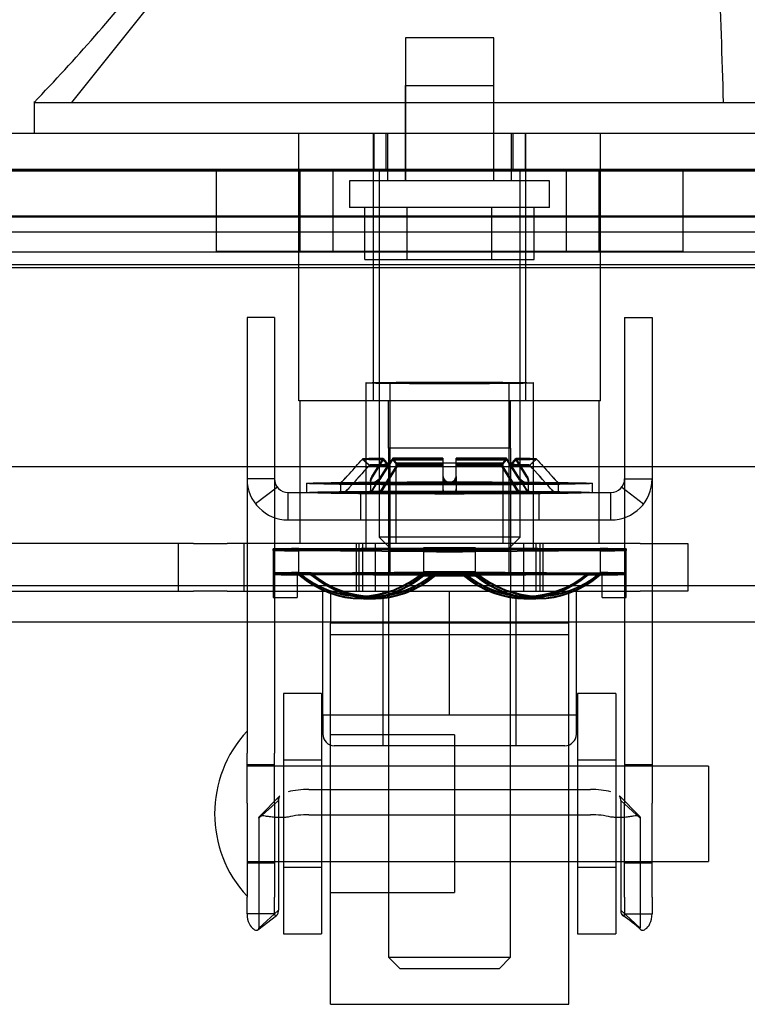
# Model space of a CAD drawing. Header units: inches. Extents: x 1 to 359, y -2 to 239.
# Tile 18 of 53: x 128.98 to 130.89, y 30.18 to 32.76. Entities that reach past the tile are written whole.
import ezdxf
from ezdxf.enums import TextEntityAlignment as Align
from ezdxf.lldxf.tags import DXFTag

# ---------------------------------------------------------------- set-up
doc = ezdxf.new("R2010")
doc.units = ezdxf.units.IN
doc.header["$MEASUREMENT"] = 0
for name, color, linetype in [('COM70220', 7, 'Continuous'), ('COM70838', 7, 'Continuous'), ('COM70839-6', 7, 'Continuous'), ('COM71196-9', 7, 'Continuous'), ('COM71298-4', 7, 'Continuous'), ('COM71299-4', 7, 'Continuous'), ('Default', 7, 'Continuous'), ('HAN13068', 7, 'Continuous'), ('HAN13068_NUT', 7, 'Continuous'), ('HAN13068_SCREW', 7, 'Continuous'), ('HAN_NUT', 7, 'Continuous'), ('NTS18147', 7, 'Continuous'), ('ROL87452', 7, 'Continuous'), ('RVT17786', 7, 'Continuous'), ('RVT19000', 7, 'Continuous'), ('SPC87322', 7, 'Continuous'), ('STD26122', 7, 'Continuous'), ('WAF25376', 7, 'Continuous'), ('WAM30038', 7, 'Continuous')]:
    doc.layers.add(name, color=color, linetype=linetype)
doc.styles.add('SEACAD_Times_New_Roman', font='times.ttf')
tags = doc.linetypes.add('HIDDEN2', pattern=[0.1875, 0.125, -0.0625]).pattern_tags.tags
tags[6:7] = [DXFTag(74, 4), DXFTag(75, 0), DXFTag(340, '0'), DXFTag(46, 0.0), DXFTag(50, 0.0), DXFTag(44, 0.0), DXFTag(45, 0.0)]
tags[4:5] = [DXFTag(74, 4), DXFTag(75, 0), DXFTag(340, '0'), DXFTag(46, 0.0), DXFTag(50, 0.0), DXFTag(44, 0.0), DXFTag(45, 0.0)]
doc.dimstyles.new('HAMMOND_(STH_-_540x360)', dxfattribs={"dimtxt": 2, "dimasz": 2.5, "dimexe": 1, "dimexo": 1, "dimgap": 0.5, "dimtad": 0, "dimtih": 1, "dimtoh": 1, "dimzin": 0, "dimdsep": 46, "dimtxsty": 'SEACAD_Times_New_Roman', "dimblk1": '_SE_FILLED', "dimblk2": '_SE_FILLED', "dimsah": 1, "dimcen": 1, "dimadec": 0, "dimazin": 0, "dimtfac": 0.8, "dimtofl": 0, "dimtmove": 0, "dimatfit": 3, "dimfxl": 1, "dimtolj": 1, "dimtzin": 0, "dimarcsym": 0})

# ---------------------------------------------------------------- blocks, each defined once
blk = doc.blocks.new('SE2')
at = {"layer": 'COM70220', "color": 7, "linetype": 'HIDDEN2'}
for p, q in [((128.2182, 32.3681), (148.6862, 32.3681)), ((128.2182, 32.3671), (148.6862, 32.3671)), ((128.2182, 32.3651), (148.6862, 32.3651)), ((128.2182, 32.1191), (148.6862, 32.1191))]:
    blk.add_line(p, q, dxfattribs=at)
at = {"layer": 'COM70838', "color": 7, "linetype": 'HIDDEN2'}
for p, q in [((129.4376, 31.3871), (128.7242, 31.3871)), ((129.3977, 31.3871), (129.3977, 31.2621)), ((129.4376, 31.3871), (129.526, 31.3871)), ((130.6092, 31.3871), (129.526, 31.3871)), ((129.5707, 31.2621), (129.5707, 31.3871)), ((129.8642, 31.3871), (129.8642, 31.2621)), ((129.9142, 31.3871), (129.9142, 31.2621)), ((130.3042, 31.2621), (130.3042, 31.3871)), ((130.3542, 31.3871), (130.3542, 31.2621)), ((130.6092, 31.3871), (130.7342, 31.3871)), ((130.7342, 31.3871), (130.7342, 31.2621)), ((128.7792, 31.2621), (129.4376, 31.2621)), ((129.526, 31.2621), (129.4376, 31.2621)), ((129.526, 31.2621), (130.0916, 31.2621)), ((130.1269, 31.2621), (130.6092, 31.2621)), ((130.7342, 31.2621), (130.6092, 31.2621))]:
    blk.add_line(p, q, dxfattribs=at)
at = {"layer": 'COM70839-6', "color": 7, "linetype": 'HIDDEN2'}
for p, q in [((129.65, 31.9802), (129.578, 31.9802)), ((129.578, 31.9802), (129.578, 31.9351)), ((129.65, 31.9802), (129.65, 31.9351)), ((130.5684, 31.9802), (130.6404, 31.9802)), ((130.5684, 31.9802), (130.5684, 31.9351)), ((130.6404, 31.9802), (130.6404, 31.9351)), ((129.578, 31.9351), (129.578, 30.8378)), ((129.65, 31.9351), (129.65, 30.8378)), ((130.5684, 31.9351), (130.5684, 30.8378)), ((130.6404, 31.9351), (130.6404, 30.8378)), ((129.65, 31.5571), (129.578, 31.5571)), ((130.5684, 31.5571), (130.6404, 31.5571)), ((129.6575, 31.5352), (129.6004, 31.4914)), ((129.686, 31.5211), (130.5324, 31.5211)), ((129.686, 31.4491), (129.686, 31.5211)), ((129.8752, 31.5211), (129.8752, 31.4491)), ((129.9687, 31.5211), (129.9687, 31.4491)), ((130.2497, 31.4491), (130.2497, 31.5211)), ((130.3432, 31.5211), (130.3432, 31.4491)), ((130.5324, 31.4491), (130.5324, 31.5211)), ((130.561, 31.5352), (130.6181, 31.4914)), ((129.686, 31.4491), (130.5324, 31.4491)), ((129.578, 30.7067), (129.578, 30.8378)), ((129.65, 30.7067), (129.65, 30.8378)), ((130.5684, 30.8378), (130.5684, 30.7067)), ((130.6404, 30.8378), (130.6404, 30.7067)), ((129.65, 30.8072), (129.578, 30.8072)), ((130.6404, 30.8072), (130.5684, 30.8072)), ((129.7399, 30.7423), (130.4785, 30.7423)), ((129.6603, 30.7131), (129.6089, 30.6667)), ((129.664, 30.7254), (129.6113, 30.672)), ((129.664, 30.7253), (129.6114, 30.6719)), ((129.6603, 30.7131), (129.6603, 30.4252)), ((130.6072, 30.672), (130.5545, 30.7254)), ((130.6071, 30.6719), (130.5545, 30.7253)), ((130.5581, 30.7131), (130.6095, 30.6667)), ((130.5581, 30.7131), (130.5581, 30.4252)), ((129.578, 30.7067), (129.578, 30.46)), ((129.65, 30.7067), (129.65, 30.46)), ((130.5684, 30.46), (130.5684, 30.7067)), ((130.6404, 30.46), (130.6404, 30.7067)), ((129.6089, 30.6667), (129.6089, 30.3788)), ((129.7399, 30.676), (130.4785, 30.676)), ((130.6095, 30.6667), (130.6095, 30.3788)), ((129.578, 30.5502), (129.65, 30.5502)), ((130.5684, 30.5502), (130.6404, 30.5502)), ((129.578, 30.4158), (129.578, 30.46)), ((129.65, 30.4158), (129.65, 30.46)), ((130.5684, 30.46), (130.5684, 30.4158)), ((130.6404, 30.46), (130.6404, 30.4158)), ((129.65, 30.4158), (129.578, 30.4158)), ((129.6065, 30.3736), (129.6553, 30.4117)), ((129.6603, 30.4252), (129.6089, 30.3788)), ((130.5581, 30.4252), (130.6095, 30.3788)), ((130.5684, 30.4158), (130.6404, 30.4158))]:
    blk.add_line(p, q, dxfattribs=at)
for centre, radius, start, end in [((129.686, 31.5571), 0.108, 180, 270), ((129.686, 31.5571), 0.036, 180, 270), ((130.5324, 31.5571), 0.108, 270, 360), ((130.5324, 31.5571), 0.036, 270, 360), ((130.3637, 30.1062), 0.3649, 47.1166, 56.8601)]:
    blk.add_arc(centre, radius, start, end, dxfattribs=at)
for centre, major_axis, start_param, end_param in [((129.7399, 30.7032), (-0.1, 0), 4.712389, 5.281717), ((130.4785, 30.7032), (0.1, 0), 1.001468, 1.570796), ((129.7399, 30.6369), (0.1, 0), 1.570796, 2.140125), ((130.4785, 30.6369), (0.1, 0), 1.001468, 1.570796)]:
    blk.add_ellipse(centre, major_axis=major_axis, ratio=0.390731, start_param=start_param, end_param=end_param, dxfattribs=at)
for points, knots in [([(129.6603, 30.7131), (129.6603, 30.7137), (129.6604, 30.7141), (129.6604, 30.7149), (129.6604, 30.7151), (129.6605, 30.7163), (129.6606, 30.717), (129.6609, 30.7191), (129.6612, 30.7204), (129.6624, 30.7232), (129.6633, 30.7246), (129.6644, 30.7259)], [0, 0, 0, 0, 0.03125, 0.03125, 0.0625, 0.0625, 0.125, 0.125, 0.25, 0.25, 0.4220675, 0.4220675, 0.4220675, 0.4220675]), ([(130.5581, 30.7131), (130.5581, 30.7137), (130.5581, 30.7141), (130.5581, 30.7149), (130.5581, 30.7151), (130.558, 30.7163), (130.5579, 30.717), (130.5576, 30.7191), (130.5572, 30.7204), (130.5561, 30.7232), (130.5552, 30.7246), (130.554, 30.7259)], [0, 0, 0, 0, 0.03125, 0.03125, 0.0625, 0.0625, 0.125, 0.125, 0.25, 0.25, 0.4220675, 0.4220675, 0.4220675, 0.4220675]), ([(129.686, 30.6698), (129.6844, 30.6696), (129.6812, 30.6692), (129.6749, 30.6687), (129.6673, 30.6684), (129.6588, 30.6685), (129.6485, 30.6691), (129.6373, 30.6704), (129.6265, 30.6722), (129.6184, 30.6733), (129.6134, 30.6731), (129.6106, 30.6717), (129.6092, 30.6698), (129.609, 30.6678), (129.6089, 30.6667)], [0, 0, 0, 0, 0.040175, 0.080102, 0.158226, 0.23381, 0.30692, 0.445198, 0.573002, 0.690655, 0.799398, 0.868041, 0.934412, 1, 1, 1, 1]), ([(129.6089, 30.6667), (129.609, 30.6675), (129.6091, 30.669), (129.6098, 30.6708), (129.6107, 30.6716), (129.6113, 30.672), (129.6113, 30.672)], [0, 0, 0, 0, 0.0491023, 0.0985231, 0.1490182, 0.1523383, 0.1523383, 0.1523383, 0.1523383]), ([(130.6095, 30.6667), (130.6095, 30.6675), (130.6093, 30.669), (130.6086, 30.6708), (130.6073, 30.672), (130.6034, 30.6736), (130.595, 30.6727), (130.5832, 30.6708), (130.5747, 30.6697), (130.5667, 30.6689), (130.5569, 30.6684), (130.5451, 30.6685), (130.5367, 30.6694), (130.5324, 30.6698)], [0, 0, 0, 0, 0.049102, 0.098523, 0.149018, 0.200844, 0.426475, 0.554365, 0.622319, 0.692911, 0.79099, 0.893216, 1, 1, 1, 1]), ([(130.607, 30.6721), (130.6073, 30.6719), (130.6082, 30.6713), (130.6093, 30.6698), (130.6095, 30.6678), (130.6095, 30.6667)], [0.8439157, 0.8439157, 0.8439157, 0.8439157, 0.868041, 0.9344119, 1, 1, 1, 1]), ([(129.578, 30.4158), (129.578, 30.4058), (129.5803, 30.3971), (129.5869, 30.3837), (129.5911, 30.3791), (129.599, 30.3734), (129.6026, 30.3725), (129.6063, 30.3733), (129.6073, 30.374), (129.6081, 30.3751), (129.6082, 30.3754), (129.6085, 30.376), (129.6086, 30.3764), (129.6087, 30.3771), (129.6088, 30.3778), (129.6089, 30.3788)], [0, 0, 0, 0, 0.25, 0.25, 0.5, 0.5, 0.75, 0.75, 0.875, 0.875, 0.90625, 0.90625, 0.9375, 0.9375, 1, 1, 1, 1]), ([(129.65, 30.4158), (129.65, 30.4155), (129.6501, 30.415), (129.6502, 30.414), (129.6505, 30.413), (129.6511, 30.412), (129.6527, 30.4107), (129.656, 30.4114), (129.6585, 30.4151), (129.6596, 30.4187), (129.66, 30.4206), (129.6603, 30.4228), (129.6603, 30.4244), (129.6603, 30.4252)], [0, 0, 0, 0, 0.026381, 0.052905, 0.106971, 0.162948, 0.220486, 0.464488, 0.727123, 0.794792, 0.862936, 0.931376, 1, 1, 1, 1]), ([(130.5581, 30.4252), (130.5582, 30.4244), (130.5582, 30.4228), (130.5584, 30.4206), (130.5588, 30.4187), (130.5599, 30.4151), (130.5625, 30.4114), (130.5658, 30.4107), (130.5673, 30.412), (130.5679, 30.413), (130.5683, 30.414), (130.5684, 30.415), (130.5684, 30.4155), (130.5684, 30.4158)], [0, 0, 0, 0, 0.068623, 0.137063, 0.205208, 0.272877, 0.535512, 0.779514, 0.837052, 0.893029, 0.947093, 0.973617, 1, 1, 1, 1]), ([(130.5684, 30.4158), (130.5684, 30.4155), (130.5684, 30.415), (130.5683, 30.414), (130.5679, 30.413), (130.5673, 30.412), (130.5658, 30.4108), (130.5641, 30.4111), (130.5629, 30.4119)], [0, 0, 0, 0, 0.0263814, 0.0529045, 0.1069707, 0.1629481, 0.2204857, 0.452445, 0.452445, 0.452445, 0.452445]), ([(130.612, 30.3736), (130.6124, 30.3733), (130.6129, 30.3731), (130.6159, 30.3725), (130.6195, 30.3734), (130.6273, 30.3791), (130.6316, 30.3838), (130.6381, 30.3971), (130.6404, 30.4059), (130.6404, 30.4158)], [0.198408, 0.198408, 0.198408, 0.198408, 0.25, 0.25, 0.5, 0.5, 0.75, 0.75, 1, 1, 1, 1])]:
    blk.add_open_spline(points, degree=3, knots=knots, dxfattribs=at)
blk.add_open_spline([(129.6636, 30.7249), (129.6613, 30.722), (129.6603, 30.7181), (129.6603, 30.7131)], degree=3, dxfattribs=at)
at = {"layer": 'COM71196-9', "color": 7, "linetype": 'Continuous'}
for p, q in [((127.6422, 32.4641), (149.2622, 32.4641)), ((127.5473, 31.5891), (149.3572, 31.5891))]:
    blk.add_line(p, q, dxfattribs=at)
at = {"layer": 'COM71196-9', "color": 7, "linetype": 'HIDDEN2'}
for p, q in [((129.9108, 32.4641), (129.9108, 32.3691)), ((129.9422, 32.4641), (129.9422, 32.3691)), ((130.2762, 32.3691), (130.2762, 32.4641)), ((130.3077, 32.4641), (130.3077, 32.3691)), ((127.6422, 32.3691), (149.2622, 32.3691))]:
    blk.add_line(p, q, dxfattribs=at)
at = {"layer": 'COM71298-4', "color": 7, "linetype": 'HIDDEN2'}
for p, q in [((148.8892, 32.2465), (127.8512, 32.2465)), ((148.6392, 32.2039), (128.1012, 32.2039)), ((148.8889, 32.1515), (127.8516, 32.1515)), ((148.6392, 32.1104), (128.1012, 32.1104))]:
    blk.add_line(p, q, dxfattribs=at)
at = {"layer": 'COM71299-4', "color": 7, "linetype": 'HIDDEN2'}
for p, q in [((127.8512, 32.2441), (148.8892, 32.2441)), ((102.2992, 31.1821), (150.1692, 31.1821))]:
    blk.add_line(p, q, dxfattribs=at)
at = {"layer": 'COM71299-4', "color": 7, "linetype": 'Continuous'}
blk.add_line((102.2992, 31.2771), (150.1692, 31.2771), dxfattribs=at)
at = {"layer": 'HAN13068', "color": 7, "linetype": 'HIDDEN2'}
for p, q in [((129.1184, 32.5441), (129.4019, 32.8991)), ((129.9927, 32.5891), (130.2257, 32.5891)), ((129.9927, 32.5891), (129.9927, 32.3391)), ((130.2257, 32.3391), (130.2257, 32.5891)), ((129.7137, 31.7621), (129.7137, 32.4641)), ((129.9097, 31.7621), (129.9097, 32.4641)), ((129.9467, 32.4641), (129.9467, 32.3391)), ((130.2717, 32.3391), (130.2717, 32.4641)), ((130.3088, 31.7621), (130.3088, 32.4641)), ((130.5047, 31.7621), (130.5047, 32.4641)), ((129.9097, 31.7621), (129.7137, 31.7621)), ((130.3088, 31.7621), (129.9097, 31.7621)), ((129.9492, 31.6371), (129.9492, 31.7621)), ((130.2692, 31.6371), (130.2692, 31.7621)), ((130.5047, 31.7621), (130.3088, 31.7621)), ((130.1092, 31.6371), (129.9492, 31.6371)), ((130.2692, 31.6371), (130.1092, 31.6371)), ((129.9492, 31.2621), (129.9492, 30.3021)), ((130.2692, 30.3021), (130.2692, 31.2621)), ((129.9492, 30.3021), (130.2692, 30.3021)), ((129.9492, 30.3021), (129.9792, 30.2721)), ((130.2392, 30.2721), (130.2692, 30.3021)), ((130.2392, 30.2721), (129.9792, 30.2721))]:
    blk.add_line(p, q, dxfattribs=at)
at = {"layer": 'HAN13068', "color": 7, "linetype": 'Continuous'}
for p, q in [((129.0194, 32.5471), (129.0194, 32.4641)), ((129.0194, 32.5441), (129.3708, 32.5441)), ((129.3708, 32.5441), (129.6036, 32.5441)), ((129.6037, 32.5441), (130.05, 32.5441)), ((130.05, 32.5441), (130.1685, 32.5441)), ((130.1685, 32.5441), (130.2196, 32.5441)), ((130.2196, 32.5441), (130.3678, 32.5441)), ((130.3678, 32.5441), (130.8476, 32.5441)), ((130.8476, 32.5441), (131.199, 32.5441))]:
    blk.add_line(p, q, dxfattribs=at)
blk.add_arc((125.2274, 36.1763), 5.2509, 316.2334, 321.3827, dxfattribs=at)
at = {"layer": 'HAN13068', "color": 7, "linetype": 'HIDDEN2'}
blk.add_open_spline([(130.8278, 32.5441), (130.824, 32.6625), (130.8203, 32.7808), (130.8165, 32.8991)], degree=3, dxfattribs=at)
at = {"layer": 'HAN13068_NUT', "color": 7, "linetype": 'HIDDEN2'}
for p, q in [((129.7767, 30.9371), (129.7767, 31.2621)), ((129.9342, 31.2621), (129.9342, 30.8571)), ((130.1092, 30.9371), (130.1092, 31.2621)), ((130.2842, 30.8571), (130.2842, 31.2621)), ((130.4417, 30.9371), (130.4417, 31.2621)), ((129.943, 30.9371), (129.7767, 30.9371)), ((129.7767, 30.9371), (129.7767, 30.8871)), ((130.1092, 30.9371), (129.943, 30.9371)), ((130.2755, 30.9371), (130.1092, 30.9371)), ((130.4417, 30.9371), (130.2755, 30.9371)), ((130.4417, 30.8871), (130.4417, 30.9371)), ((130.4117, 30.8571), (129.8067, 30.8571))]:
    blk.add_line(p, q, dxfattribs=at)
for centre, start, end in [((129.8067, 30.8871), 180, 270), ((130.4117, 30.8871), 270, 0)]:
    blk.add_arc(centre, 0.03, start, end, dxfattribs=at)
at = {"layer": 'HAN13068_SCREW', "color": 7, "linetype": 'HIDDEN2'}
for p, q in [((130.2252, 32.7141), (129.9932, 32.7141)), ((129.9932, 32.7141), (129.9932, 32.3391)), ((130.2252, 32.3391), (130.2252, 32.7141)), ((130.3717, 32.3391), (129.8467, 32.3391)), ((129.8467, 32.3391), (129.8467, 32.2691)), ((130.3717, 32.2691), (130.3717, 32.3391)), ((130.3717, 32.2691), (129.8467, 32.2691)), ((129.887, 32.1321), (129.887, 32.2691)), ((129.9981, 32.1321), (129.9981, 32.2691)), ((130.2204, 32.1321), (130.2204, 32.2691)), ((130.3315, 32.1321), (130.3315, 32.2691)), ((129.887, 32.1321), (129.9981, 32.1321)), ((129.9981, 32.1321), (130.2204, 32.1321)), ((130.2204, 32.1321), (130.3315, 32.1321))]:
    blk.add_line(p, q, dxfattribs=at)
at = {"layer": 'HAN_NUT', "color": 7, "linetype": 'HIDDEN2'}
for p, q in [((129.4972, 32.3691), (129.4972, 32.1541)), ((129.7167, 32.3691), (129.7167, 32.1541)), ((129.8032, 32.3691), (129.8032, 32.1541)), ((130.4152, 32.3691), (130.4152, 32.1541)), ((130.5017, 32.1541), (130.5017, 32.3691)), ((130.7212, 32.3691), (130.7212, 32.1541)), ((129.4972, 32.1541), (129.8032, 32.1541)), ((129.8032, 32.1541), (130.4152, 32.1541)), ((130.4152, 32.1541), (130.7212, 32.1541))]:
    blk.add_line(p, q, dxfattribs=at)
at = {"layer": 'NTS18147', "color": 7, "linetype": 'HIDDEN2'}
for p, q in [((129.8892, 31.8086), (129.8892, 31.3711)), ((129.8892, 31.8086), (129.8892, 31.3711)), ((129.9527, 31.8086), (129.9527, 31.3081)), ((129.9527, 31.8086), (129.9527, 31.3081)), ((130.2657, 31.3081), (130.2657, 31.8086)), ((130.2657, 31.3081), (130.2657, 31.8086)), ((130.3292, 31.3711), (130.3292, 31.8086)), ((130.3292, 31.3711), (130.3292, 31.8086)), ((129.6462, 31.3692), (129.6462, 31.3731)), ((129.6462, 31.3692), (129.6462, 31.3072)), ((129.6462, 31.3692), (129.6462, 31.3062)), ((129.7143, 31.3743), (130.0412, 31.3762)), ((129.7143, 31.3743), (129.7143, 31.368)), ((129.7143, 31.3726), (130.0412, 31.3735)), ((129.7143, 31.3726), (129.7143, 31.3697)), ((130.0412, 31.3688), (129.7143, 31.3697)), ((129.7143, 31.3067), (129.7143, 31.3697)), ((130.0412, 31.366), (129.7143, 31.368)), ((129.7143, 31.305), (129.7143, 31.368)), ((130.0412, 31.366), (130.0412, 31.3762)), ((130.0412, 31.3688), (130.0412, 31.3735)), ((130.0412, 31.3688), (130.0412, 31.3058)), ((130.0412, 31.366), (130.0412, 31.303)), ((130.1773, 31.3762), (130.5042, 31.3743)), ((130.1773, 31.3762), (130.1773, 31.366)), ((130.1773, 31.3735), (130.5042, 31.3726)), ((130.1773, 31.3735), (130.1773, 31.3688)), ((130.5042, 31.3697), (130.1773, 31.3688)), ((130.1773, 31.3058), (130.1773, 31.3688)), ((130.5042, 31.368), (130.1773, 31.366)), ((130.1773, 31.303), (130.1773, 31.366)), ((130.5042, 31.368), (130.5042, 31.3743)), ((130.5042, 31.3697), (130.5042, 31.3726)), ((130.5042, 31.3697), (130.5042, 31.3067)), ((130.5042, 31.368), (130.5042, 31.305)), ((130.5722, 31.3731), (130.5722, 31.3692)), ((130.5722, 31.3072), (130.5722, 31.3692)), ((130.5722, 31.3062), (130.5722, 31.3692)), ((129.7092, 31.3101), (129.6462, 31.3101)), ((129.7092, 31.309), (129.6462, 31.309)), ((129.7092, 31.3072), (129.6462, 31.3072)), ((129.6462, 31.3072), (129.6462, 31.2461)), ((129.7092, 31.3062), (129.6462, 31.3062)), ((129.6462, 31.3062), (129.6462, 31.2461)), ((129.7092, 31.3062), (129.7092, 31.3101)), ((129.7092, 31.3072), (129.7092, 31.2461)), ((129.7092, 31.3062), (129.7092, 31.2461)), ((129.7458, 31.3107), (129.7143, 31.3113)), ((129.7458, 31.3093), (129.7143, 31.3096)), ((129.7458, 31.3069), (129.7143, 31.3067)), ((129.7458, 31.3055), (129.7143, 31.305)), ((129.7458, 31.3107), (130.0727, 31.3127)), ((129.7458, 31.3093), (130.0727, 31.3102)), ((130.0727, 31.306), (129.7458, 31.3069)), ((130.0727, 31.3036), (129.7458, 31.3055)), ((130.0727, 31.3127), (130.0412, 31.3132)), ((130.0727, 31.3102), (130.0412, 31.3105)), ((130.0727, 31.306), (130.0412, 31.3058)), ((130.0727, 31.3036), (130.0412, 31.303)), ((130.1458, 31.3127), (130.1773, 31.3132)), ((130.1458, 31.3127), (130.4727, 31.3107)), ((130.1458, 31.3102), (130.1773, 31.3105)), ((130.1458, 31.3102), (130.4727, 31.3093)), ((130.4727, 31.3069), (130.1458, 31.306)), ((130.1458, 31.306), (130.1773, 31.3058)), ((130.4727, 31.3055), (130.1458, 31.3036)), ((130.1458, 31.3036), (130.1773, 31.303)), ((130.4727, 31.3107), (130.5042, 31.3113)), ((130.4727, 31.3093), (130.5042, 31.3096)), ((130.4727, 31.3069), (130.5042, 31.3067)), ((130.4727, 31.3055), (130.5042, 31.305)), ((130.5092, 31.3101), (130.5092, 31.3062)), ((130.5092, 31.3101), (130.5722, 31.3101)), ((130.5092, 31.309), (130.5722, 31.309)), ((130.5092, 31.3072), (130.5722, 31.3072)), ((130.5092, 31.2461), (130.5092, 31.3072)), ((130.5092, 31.3062), (130.5722, 31.3062)), ((130.5092, 31.2461), (130.5092, 31.3062)), ((130.5722, 31.2461), (130.5722, 31.3072)), ((130.5722, 31.2461), (130.5722, 31.3062)), ((129.6462, 31.2461), (129.7092, 31.2461)), ((129.6462, 31.2461), (129.7092, 31.2461)), ((129.8721, 31.2503), (129.9036, 31.2497)), ((129.8751, 31.248), (129.9066, 31.2478)), ((129.8803, 31.2442), (129.9118, 31.2445)), ((129.8834, 31.242), (129.9149, 31.2426)), ((130.3036, 31.2426), (130.3351, 31.242)), ((130.3066, 31.2445), (130.3381, 31.2442)), ((130.3118, 31.2478), (130.3433, 31.248)), ((130.3149, 31.2497), (130.3464, 31.2503)), ((130.5092, 31.2461), (130.5722, 31.2461)), ((130.5092, 31.2461), (130.5722, 31.2461))]:
    blk.add_line(p, q, dxfattribs=at)
for centre, radius, start, end in [((130.1092, -16.7168), 48.0931, 89.91896, 90.08104), ((130.1092, -73.5682), 104.9417, 89.962859, 90.037141), ((130.1092, 136.3105), 104.9417, 269.962859, 270.037141), ((130.1092, 79.4591), 48.0931, 269.91896, 270.08104), ((130.1092, -16.7798), 48.0931, 89.91896, 90.08104), ((130.1092, -73.6312), 104.9417, 89.962859, 90.037141), ((130.1092, 136.2475), 104.9417, 269.962859, 270.037141), ((130.1092, 79.3961), 48.0931, 269.91896, 270.08104)]:
    blk.add_arc(centre, radius, start, end, dxfattribs=at)
for centre, major_axis, ratio in [((130.1092, 31.8086), (-0.22, 0), 0.0103), ((130.1092, 31.8086), (0.22, 0), 0.00472), ((130.1092, 31.8086), (-0.1565, 0), 0.0103), ((130.1092, 31.8086), (0.1565, 0), 0.00472), ((130.1092, 31.3711), (-0.22, 0), 0.0103), ((130.1092, 31.3711), (0.22, 0), 0.00472), ((130.1092, 31.3081), (-0.1565, 0), 0.0103)]:
    blk.add_ellipse(centre, major_axis=major_axis, ratio=ratio, dxfattribs=at)
for centre, major_axis, ratio, start_param, end_param in [((130.1092, 31.3711), (-0.5, 0), 0.0103, -0.660077, -0.38712), ((130.1092, 31.3711), (-0.5, 0), 0.00472, -0.660077, -0.38712), ((130.1092, 31.3711), (-0.5, 0), 0.00472, 0.38712, 0.660077), ((130.1092, 31.3711), (-0.5, 0), 0.0103, 0.38712, 0.660077), ((130.1092, 31.3711), (0.5, 0), 0.0103, 0.38712, 0.660077), ((130.1092, 31.3711), (0.5, 0), 0.00472, 0.38712, 0.660077), ((130.1092, 31.3711), (0.5, 0), 0.00472, -0.660077, -0.38712), ((130.1092, 31.3711), (0.5, 0), 0.0103, -0.660077, -0.38712), ((130.1092, 31.3081), (-0.5, 0), 0.0103, -0.660077, -0.38712), ((130.1092, 31.3081), (-0.5, 0), 0.00472, -0.660077, -0.38712), ((130.1092, 31.3081), (-0.5, 0), 0.00472, 0.38712, 0.660077), ((130.1092, 31.3081), (-0.5, 0), 0.0103, 0.38712, 0.660077), ((129.8777, 31.5686), (0.0057, 0.3183), 0.865979, 2.527481, 3.7969), ((129.8777, 31.5664), (0.0026, 0.3183), 0.866016, 2.516323, 3.785743), ((129.8777, 31.5626), (-0.0026, 0.3183), 0.866016, 2.497443, 3.766862), ((129.8777, 31.5603), (-0.0057, 0.3183), 0.865979, 2.486285, 3.755705), ((129.9092, 31.568), (0.0057, 0.3183), 0.865979, 2.527481, 3.7969), ((129.9092, 31.5661), (0.0026, 0.3183), 0.866016, 2.516323, 3.785743), ((129.9092, 31.5628), (-0.0026, 0.3183), 0.866016, 2.497443, 3.766862), ((129.9092, 31.5609), (-0.0057, 0.3183), 0.865979, 2.486285, 3.755705), ((130.1092, 31.3081), (0.1565, 0), 0.00472, 3.141593, 6.283185), ((130.3092, 31.568), (-0.0057, 0.3183), 0.865979, 2.486285, 3.755705), ((130.3092, 31.5661), (-0.0026, 0.3183), 0.866016, 2.497443, 3.766862), ((130.3092, 31.5628), (0.0026, 0.3183), 0.866016, 2.516323, 3.785743), ((130.3092, 31.5609), (0.0057, 0.3183), 0.865979, 2.527481, 3.7969), ((130.3407, 31.5686), (-0.0057, 0.3183), 0.865979, 2.486285, 3.755705), ((130.3407, 31.5664), (-0.0026, 0.3183), 0.866016, 2.497443, 3.766862), ((130.3407, 31.5626), (0.0026, 0.3183), 0.866016, 2.516323, 3.785743), ((130.3407, 31.5603), (0.0057, 0.3183), 0.865979, 2.527481, 3.7969), ((130.1092, 31.3081), (0.5, 0), 0.0103, 0.38712, 0.660077), ((130.1092, 31.3081), (0.5, 0), 0.00472, 0.38712, 0.660077), ((130.1092, 31.3081), (0.5, 0), 0.00472, -0.660077, -0.38712), ((130.1092, 31.3081), (0.5, 0), 0.0103, -0.660077, -0.38712)]:
    blk.add_ellipse(centre, major_axis=major_axis, ratio=ratio, start_param=start_param, end_param=end_param, dxfattribs=at)
at = {"layer": 'ROL87452', "color": 7, "linetype": 'HIDDEN2'}
for p, q in [((129.7967, 30.1787), (129.7967, 31.1787)), ((130.4217, 31.1787), (129.7967, 31.1787)), ((130.4217, 30.1787), (130.4217, 31.1787)), ((130.1217, 30.8852), (129.7967, 30.8852)), ((130.1217, 30.8852), (130.1217, 30.4722)), ((130.4217, 30.8037), (130.1217, 30.8037)), ((130.1217, 30.5537), (130.4217, 30.5537)), ((129.7967, 30.4722), (130.1217, 30.4722)), ((129.7967, 30.1787), (130.4217, 30.1787))]:
    blk.add_line(p, q, dxfattribs=at)
at = {"layer": 'RVT17786', "color": 7, "linetype": 'HIDDEN2'}
for p, q in [((130.788, 30.8037), (129.578, 30.8037)), ((130.788, 30.8037), (130.788, 30.5537)), ((129.578, 30.5537), (130.788, 30.5537))]:
    blk.add_line(p, q, dxfattribs=at)
blk.add_arc((129.8113, 30.6787), 0.3182, 137.1291, 222.8709, dxfattribs=at)
at = {"layer": 'RVT19000', "color": 7, "linetype": 'HIDDEN2'}
for p, q in [((129.9687, 31.5991), (130.2497, 31.5991)), ((129.9687, 31.5991), (129.9687, 31.3871)), ((130.2497, 31.3871), (130.2497, 31.5991)), ((129.9142, 31.3871), (129.9142, 31.2621)), ((130.3042, 31.2621), (130.3042, 31.3871)), ((129.7967, 31.2621), (129.7967, 31.1787)), ((130.0916, 31.2621), (130.1269, 31.2621)), ((130.4217, 31.1787), (130.4217, 31.2621)), ((129.7967, 31.1491), (130.4217, 31.1491))]:
    blk.add_line(p, q, dxfattribs=at)
at = {"layer": 'SPC87322', "color": 7, "linetype": 'HIDDEN2'}
for p, q in [((129.7167, 31.7621), (129.7167, 31.3871)), ((130.5017, 31.3871), (130.5017, 31.7621)), ((129.9492, 31.6371), (129.9492, 31.2621)), ((130.2692, 31.6371), (130.2692, 31.2621)), ((129.8717, 31.2621), (129.8717, 31.3871)), ((129.8817, 31.2621), (129.8817, 31.3871)), ((130.3367, 31.2621), (130.3367, 31.3871)), ((130.3467, 31.2621), (130.3467, 31.3871))]:
    blk.add_line(p, q, dxfattribs=at)
at = {"layer": 'STD26122', "color": 7, "linetype": 'HIDDEN2'}
for p, q in [((129.9242, 32.3691), (129.9242, 31.4041)), ((130.2942, 31.4041), (130.2942, 32.3691)), ((130.2942, 31.4041), (129.9242, 31.4041)), ((129.9242, 31.4041), (129.9592, 31.3691)), ((130.2592, 31.3691), (130.2942, 31.4041)), ((129.9592, 31.3691), (130.2592, 31.3691))]:
    blk.add_line(p, q, dxfattribs=at)
at = {"layer": 'WAF25376', "color": 7, "linetype": 'HIDDEN2'}
for p, q in [((129.6734, 30.9937), (129.6734, 30.3637)), ((129.7734, 30.9937), (129.6734, 30.9937)), ((129.7734, 30.9937), (129.7734, 30.3637)), ((130.4451, 30.9937), (130.4451, 30.3637)), ((130.5451, 30.9937), (130.4451, 30.9937)), ((130.5451, 30.9937), (130.5451, 30.3637)), ((129.7734, 30.8187), (129.6734, 30.8187)), ((130.5451, 30.8187), (130.4451, 30.8187)), ((129.6734, 30.5387), (129.7734, 30.5387)), ((130.4451, 30.5387), (130.5451, 30.5387)), ((129.6734, 30.3637), (129.7734, 30.3637)), ((130.4451, 30.3637), (130.5451, 30.3637))]:
    blk.add_line(p, q, dxfattribs=at)
at = {"layer": 'WAM30038', "color": 7, "linetype": 'HIDDEN2'}
for p, q in [((129.899, 31.5932), (129.881, 31.6092)), ((129.899, 31.5933), (129.881, 31.6092)), ((129.881, 31.609), (129.899, 31.593)), ((129.881, 31.6089), (129.899, 31.5929)), ((129.9072, 31.566), (129.9354, 31.6106)), ((129.9072, 31.565), (129.9354, 31.6098)), ((129.9354, 31.6084), (129.9072, 31.5633)), ((129.9354, 31.6075), (129.9072, 31.5623)), ((129.9482, 31.5945), (129.9072, 31.5299)), ((129.9482, 31.5938), (129.9072, 31.5289)), ((129.9072, 31.5272), (129.9482, 31.5925)), ((129.9072, 31.5262), (129.9482, 31.5917)), ((129.9602, 31.6109), (129.9319, 31.5663)), ((129.9602, 31.6099), (129.9319, 31.5651)), ((129.9319, 31.5632), (129.9602, 31.6082)), ((129.9319, 31.5621), (129.9602, 31.6073)), ((129.9319, 31.5301), (129.9729, 31.5948)), ((129.9319, 31.529), (129.9729, 31.5939)), ((129.9729, 31.5924), (129.9319, 31.5271)), ((129.9729, 31.5915), (129.9319, 31.526)), ((129.9354, 31.6106), (129.9482, 31.5945)), ((129.9354, 31.6098), (129.9482, 31.5938)), ((129.9482, 31.5925), (129.9354, 31.6084)), ((129.9482, 31.5917), (129.9354, 31.6075)), ((129.9729, 31.5948), (129.9602, 31.6109)), ((129.9729, 31.5939), (129.9602, 31.6099)), ((129.9602, 31.6082), (129.9729, 31.5924)), ((129.9602, 31.6073), (129.9729, 31.5915)), ((130.0917, 31.6114), (130.0917, 31.6069)), ((130.0917, 31.6101), (130.0917, 31.6082)), ((130.0917, 31.608), (130.0917, 31.5629)), ((130.0917, 31.6067), (130.0917, 31.5614)), ((130.1267, 31.6069), (130.1267, 31.6114)), ((130.1267, 31.6082), (130.1267, 31.6101)), ((130.1267, 31.5629), (130.1267, 31.608)), ((130.1267, 31.5614), (130.1267, 31.6067)), ((130.2583, 31.6109), (130.2455, 31.5948)), ((130.2583, 31.6099), (130.2455, 31.5939)), ((130.2455, 31.5924), (130.2583, 31.6082)), ((130.2455, 31.5915), (130.2583, 31.6073)), ((130.2455, 31.5948), (130.2866, 31.5301)), ((130.2455, 31.5939), (130.2866, 31.529)), ((130.2866, 31.5271), (130.2455, 31.5924)), ((130.2866, 31.526), (130.2455, 31.5915)), ((130.2866, 31.5663), (130.2583, 31.6109)), ((130.2866, 31.5651), (130.2583, 31.6099)), ((130.2583, 31.6082), (130.2866, 31.5632)), ((130.2583, 31.6073), (130.2866, 31.5621)), ((130.2703, 31.5945), (130.283, 31.6106)), ((130.2703, 31.5938), (130.283, 31.6098)), ((130.283, 31.6084), (130.2703, 31.5925)), ((130.283, 31.6075), (130.2703, 31.5917)), ((130.3113, 31.5299), (130.2703, 31.5945)), ((130.3113, 31.5289), (130.2703, 31.5938)), ((130.2703, 31.5925), (130.3113, 31.5272)), ((130.2703, 31.5917), (130.3113, 31.5262)), ((130.283, 31.6106), (130.3113, 31.566)), ((130.283, 31.6098), (130.3113, 31.565)), ((130.3113, 31.5633), (130.283, 31.6084)), ((130.3113, 31.5623), (130.283, 31.6075)), ((130.3375, 31.6092), (130.3195, 31.5932)), ((130.3375, 31.6092), (130.3195, 31.5933)), ((130.3195, 31.593), (130.3375, 31.609)), ((130.3195, 31.5929), (130.3375, 31.6089)), ((130.0917, 31.5629), (130.0917, 31.5268)), ((130.1267, 31.5629), (130.1267, 31.5268)), ((129.7342, 31.5451), (129.7342, 31.5211)), ((129.7342, 31.5451), (129.7342, 31.5211)), ((129.8235, 31.5451), (129.8235, 31.5211)), ((129.8235, 31.5451), (129.8235, 31.5211)), ((129.902, 31.5527), (129.902, 31.5487)), ((129.902, 31.5516), (129.902, 31.5498)), ((129.902, 31.5498), (129.902, 31.5202)), ((129.902, 31.5487), (129.902, 31.5192)), ((130.0917, 31.5614), (130.0917, 31.5253)), ((130.1267, 31.5614), (130.1267, 31.5253)), ((130.3164, 31.5487), (130.3164, 31.5526)), ((130.3164, 31.5498), (130.3164, 31.5516)), ((130.3164, 31.5202), (130.3164, 31.5498)), ((130.3164, 31.5192), (130.3164, 31.5487)), ((130.395, 31.5211), (130.395, 31.5451)), ((130.395, 31.5211), (130.395, 31.5451)), ((130.4842, 31.5211), (130.4842, 31.5451)), ((130.4842, 31.5211), (130.4842, 31.5451)), ((129.8347, 31.5213), (129.841, 31.5282)), ((129.841, 31.5279), (129.8347, 31.521)), ((129.9072, 31.5299), (129.9036, 31.523)), ((129.9036, 31.5192), (129.9072, 31.5262)), ((129.9267, 31.5232), (129.9319, 31.5301)), ((129.9319, 31.526), (129.9267, 31.519)), ((130.0917, 31.5308), (130.0929, 31.524)), ((130.0929, 31.5183), (130.0917, 31.5253)), ((130.1256, 31.524), (130.1267, 31.5308)), ((130.1267, 31.5253), (130.1256, 31.5183)), ((130.2866, 31.5301), (130.2918, 31.5232)), ((130.2918, 31.519), (130.2866, 31.526)), ((130.3149, 31.523), (130.3113, 31.5299)), ((130.3113, 31.5262), (130.3149, 31.5192)), ((130.3775, 31.5282), (130.3837, 31.5213)), ((130.3837, 31.521), (130.3775, 31.5279))]:
    blk.add_line(p, q, dxfattribs=at)
for centre, radius, start, end in [((128.9079, 32.3961), 1.2499, 317.0938, 318.2856), ((129.451, 31.9081), 0.5201, 315.733, 318.5683), ((130.1097, 31.5661), 0.018, 177.1954, 268.5059), ((130.1098, 31.5645), 0.018, 177.049, 268.355), ((130.1099, 31.562), 0.0182, 177.052, 267.8568), ((130.1087, 31.5661), 0.0181, 271.703, 2.5957), ((130.1086, 31.5646), 0.0181, 271.8675, 2.7285), ((130.1086, 31.5619), 0.0181, 271.898, 3.1933), ((131.5011, 32.5696), 1.5076, 221.8163, 222.8043), ((130.7941, 31.9329), 0.5565, 221.5245, 224.1742), ((130.11, 31.5604), 0.0183, 176.9252, 267.6954), ((130.1086, 31.5603), 0.0182, 272.0462, 3.3332)]:
    blk.add_arc(centre, radius, start, end, dxfattribs=at)
for centre, major_axis, ratio, start_param, end_param in [((130.1092, 31.6091), (-0.2289, 0), 0.0103, -0.708884, -0.076515), ((130.1092, 31.6091), (-0.2289, 0), 0.00472, -0.708884, -0.076515), ((130.1092, 31.6091), (-0.2289, 0), 0.00472, 0.076515, 0.708884), ((130.1092, 31.6091), (-0.2289, 0), 0.0103, 0.076515, 0.708884), ((130.1092, 31.5931), (-0.211, 0), 0.0103, -0.702364, -0.083034), ((130.1092, 31.5931), (-0.211, 0), 0.00472, -0.702364, -0.083034), ((130.1092, 31.5931), (-0.211, 0), 0.00472, 0.083034, 0.702364), ((130.1092, 31.5931), (-0.211, 0), 0.0103, 0.083034, 0.702364), ((130.1092, 31.6091), (-0.2289, 0), 0.0103, -1.494282, -0.861913), ((130.1092, 31.6091), (-0.2289, 0), 0.00472, -1.494282, -0.861913), ((130.1092, 31.6091), (-0.2289, 0), 0.00472, 0.861913, 1.494282), ((130.1092, 31.6091), (-0.2289, 0), 0.0103, 0.861913, 1.494282), ((130.1092, 31.5931), (-0.211, 0), 0.0103, -1.487763, -0.868432), ((130.1092, 31.5931), (-0.211, 0), 0.00472, -1.487763, -0.868432), ((130.1092, 31.5931), (-0.211, 0), 0.00472, 0.868432, 1.487763), ((130.1092, 31.5931), (-0.211, 0), 0.0103, 0.868432, 1.487763), ((130.1092, 31.6091), (0.2289, 0), 0.0103, 0.861913, 1.494282), ((130.1092, 31.6091), (0.2289, 0), 0.00472, 0.861913, 1.494282), ((130.1092, 31.6091), (0.2289, 0), 0.00472, -1.494282, -0.861913), ((130.1092, 31.6091), (0.2289, 0), 0.0103, -1.494282, -0.861913), ((130.1092, 31.5931), (0.211, 0), 0.0103, 0.868432, 1.487763), ((130.1092, 31.5931), (0.211, 0), 0.00472, 0.868432, 1.487763), ((130.1092, 31.5931), (0.211, 0), 0.00472, -1.487763, -0.868432), ((130.1092, 31.5931), (0.211, 0), 0.0103, -1.487763, -0.868432), ((130.1092, 31.5931), (0.211, 0), 0.0103, 0.083034, 0.702364), ((130.1092, 31.5931), (0.211, 0), 0.00472, 0.083034, 0.702364), ((130.1092, 31.5931), (0.211, 0), 0.00472, -0.702364, -0.083034), ((130.1092, 31.5931), (0.211, 0), 0.0103, -0.702364, -0.083034), ((130.1092, 31.6091), (0.2289, 0), 0.0103, 0.076515, 0.708884), ((130.1092, 31.6091), (0.2289, 0), 0.00472, 0.076515, 0.708884), ((130.1092, 31.6091), (0.2289, 0), 0.00472, -0.708884, -0.076515), ((130.1092, 31.6091), (0.2289, 0), 0.0103, -0.708884, -0.076515), ((130.1092, 31.5451), (0.2858, 0), 0.0103, 2.356194, 3.141593), ((130.1092, 31.5451), (0.2858, 0), 0.00472, 2.356194, 3.141593), ((130.1092, 31.5451), (-0.2858, 0), 0.00472, 0, 0.785398), ((130.1092, 31.5451), (-0.2858, 0), 0.0103, 0, 0.785398), ((130.1092, 31.5451), (0.2858, 0), 0.0103, 1.570796, 2.356194), ((130.1092, 31.5451), (-0.2858, 0), 0.00472, 4.712389, 5.497787), ((130.1092, 31.5451), (-0.2858, 0), 0.00472, 0.785398, 1.570796), ((130.1092, 31.5451), (-0.2858, 0), 0.0103, 0.785398, 1.570796), ((130.1092, 31.5451), (0.2858, 0), 0.0103, 0.785398, 1.570796), ((130.1092, 31.5451), (0.2858, 0), 0.00472, 0.785398, 1.570796), ((130.1092, 31.5451), (0.2858, 0), 0.00472, 4.712389, 5.497787), ((130.1092, 31.5451), (-0.2858, 0), 0.0103, 1.570796, 2.356194), ((130.1092, 31.5451), (0.2858, 0), 0.0103, 0, 0.785398), ((130.1092, 31.5451), (0.2858, 0), 0.00472, 0, 0.785398), ((130.1092, 31.5451), (-0.2858, 0), 0.00472, 2.356194, 3.141593), ((130.1092, 31.5451), (-0.2858, 0), 0.0103, 2.356194, 3.141593), ((129.841, 31.5211), (0.0175, 0), 0.0103, 1.935139, 4.348046), ((129.841, 31.5211), (0.0175, 0), 0.00472, 1.935139, 4.348046), ((130.1092, 31.5211), (-0.275, 0), 0.0103, -0.725904, -0.059494), ((130.1092, 31.5211), (-0.275, 0), 0.00472, -0.725904, -0.059494), ((130.1092, 31.5211), (-0.275, 0), 0.00472, 0.059494, 0.725904), ((130.1092, 31.5211), (-0.275, 0), 0.0103, 0.059494, 0.725904), ((129.9195, 31.5231), (0.0175, 0), 0.0103, 1.149741, 3.562648), ((129.9195, 31.522), (0.0175, 0), 0.00472, 1.149741, 3.562648), ((129.9195, 31.5202), (0.0175, 0), 0.00472, 2.720537, 5.133444), ((129.9195, 31.5192), (0.0175, 0), 0.0103, 2.720537, 5.133444), ((130.1092, 31.5211), (-0.275, 0), 0.0103, -1.511302, -0.844892), ((130.1092, 31.5211), (-0.275, 0), 0.00472, -1.511302, -0.844892), ((130.1092, 31.5211), (-0.275, 0), 0.00472, 0.844892, 1.511302), ((130.1092, 31.5211), (-0.275, 0), 0.0103, 0.844892, 1.511302), ((130.1092, 31.5239), (0.0175, 0), 0.0103, 0.364343, 2.77725), ((130.1092, 31.5224), (0.0175, 0), 0.00472, 0.364343, 2.77725), ((130.1092, 31.5199), (-0.0175, 0), 0.00472, 0.364343, 2.77725), ((130.1092, 31.5184), (-0.0175, 0), 0.0103, 0.364343, 2.77725), ((130.1092, 31.5211), (0.275, 0), 0.0103, 0.844892, 1.511302), ((130.1092, 31.5211), (0.275, 0), 0.00472, 0.844892, 1.511302), ((130.1092, 31.5211), (0.275, 0), 0.00472, -1.511302, -0.844892), ((130.1092, 31.5211), (0.275, 0), 0.0103, -1.511302, -0.844892), ((130.2989, 31.5231), (-0.0175, 0), 0.0103, 2.720537, 5.133444), ((130.2989, 31.522), (-0.0175, 0), 0.00472, 2.720537, 5.133444), ((130.2989, 31.5202), (-0.0175, 0), 0.00472, 1.149741, 3.562648), ((130.2989, 31.5192), (-0.0175, 0), 0.0103, 1.149741, 3.562648), ((130.1092, 31.5211), (0.275, 0), 0.0103, 0.059494, 0.725904), ((130.1092, 31.5211), (0.275, 0), 0.00472, 0.059494, 0.725904), ((130.1092, 31.5211), (0.275, 0), 0.00472, -0.725904, -0.059494), ((130.1092, 31.5211), (0.275, 0), 0.0103, -0.725904, -0.059494), ((130.3775, 31.5211), (-0.0175, 0), 0.0103, 1.935139, 4.348046), ((130.3775, 31.5211), (-0.0175, 0), 0.00472, 1.935139, 4.348046)]:
    blk.add_ellipse(centre, major_axis=major_axis, ratio=ratio, start_param=start_param, end_param=end_param, dxfattribs=at)
for centre, major_axis, ratio in [((130.1092, 31.5451), (0.375, 0), 0.0103), ((130.1092, 31.5451), (-0.375, 0), 0.00472), ((130.1092, 31.5211), (0.375, 0), 0.0103), ((130.1092, 31.5211), (-0.375, 0), 0.00472)]:
    blk.add_ellipse(centre, major_axis=major_axis, ratio=ratio, dxfattribs=at)
for points, knots in [([(129.841, 31.5641), (129.8428, 31.5662), (129.8447, 31.5683), (129.8466, 31.5704), (129.8581, 31.5833), (129.8695, 31.5961), (129.881, 31.609)], [0, 0, 0, 0, 0.141448, 0.141448, 0.141448, 1, 1, 1, 1]), ([(129.841, 31.564), (129.8428, 31.5661), (129.8447, 31.5682), (129.8466, 31.5703), (129.8581, 31.5832), (129.8695, 31.596), (129.881, 31.6089)], [0, 0, 0, 0, 0.141448, 0.141448, 0.141448, 1, 1, 1, 1]), ([(129.899, 31.593), (129.881, 31.5729), (129.8631, 31.5528), (129.8452, 31.5327), (129.8438, 31.5311), (129.8424, 31.5296), (129.841, 31.528)], [0, 0, 0, 0, 0.926871, 0.926871, 0.926871, 1, 1, 1, 1]), ([(129.899, 31.5929), (129.881, 31.5728), (129.8631, 31.5527), (129.8452, 31.5326), (129.8438, 31.531), (129.8424, 31.5295), (129.841, 31.5279)], [0, 0, 0, 0, 0.926871, 0.926871, 0.926871, 1, 1, 1, 1]), ([(130.3775, 31.528), (130.3761, 31.5296), (130.3747, 31.5311), (130.3733, 31.5327), (130.3554, 31.5528), (130.3374, 31.5729), (130.3195, 31.593)], [0, 0, 0, 0, 0.073129, 0.073129, 0.073129, 1, 1, 1, 1]), ([(130.3775, 31.5279), (130.3761, 31.5295), (130.3747, 31.531), (130.3733, 31.5326), (130.3554, 31.5527), (130.3374, 31.5728), (130.3195, 31.5929)], [0, 0, 0, 0, 0.073129, 0.073129, 0.073129, 1, 1, 1, 1]), ([(130.3375, 31.609), (130.349, 31.5961), (130.3604, 31.5833), (130.3719, 31.5704), (130.3737, 31.5683), (130.3756, 31.5662), (130.3775, 31.5641)], [0, 0, 0, 0, 0.858552, 0.858552, 0.858552, 1, 1, 1, 1]), ([(130.3375, 31.6089), (130.349, 31.596), (130.3604, 31.5832), (130.3719, 31.5703), (130.3737, 31.5682), (130.3756, 31.5661), (130.3775, 31.564)], [0, 0, 0, 0, 0.858552, 0.858552, 0.858552, 1, 1, 1, 1]), ([(129.9072, 31.5472), (129.9051, 31.5472), (129.9037, 31.548), (129.9021, 31.5504), (129.9019, 31.5521), (129.9025, 31.5575), (129.9045, 31.5617), (129.9072, 31.566)], [0, 0, 0, 0, 0.25, 0.25, 0.5, 0.5, 1, 1, 1, 1]), ([(129.9072, 31.5623), (129.9058, 31.5602), (129.9047, 31.5581), (129.9029, 31.5539), (129.9023, 31.5519), (129.9019, 31.5482), (129.9021, 31.5465), (129.9037, 31.5439), (129.9051, 31.5431), (129.9072, 31.543)], [0, 0, 0, 0, 0.25, 0.25, 0.5, 0.5, 0.75, 0.75, 1, 1, 1, 1]), ([(129.9072, 31.5633), (129.9058, 31.5612), (129.9047, 31.5591), (129.9029, 31.5549), (129.9023, 31.5529), (129.9021, 31.5506), (129.902, 31.5502), (129.902, 31.5497)], [0, 0, 0, 0, 0.25, 0.25, 0.5, 0.5, 0.5626015, 0.5626015, 0.5626015, 0.5626015]), ([(129.9319, 31.5663), (129.9306, 31.5641), (129.929, 31.562), (129.9255, 31.5579), (129.9234, 31.5559), (129.9191, 31.5523), (129.9167, 31.5506), (129.9117, 31.548), (129.9092, 31.5472), (129.9072, 31.5472)], [0, 0, 0, 0, 0.25, 0.25, 0.5, 0.5, 0.75, 0.75, 1, 1, 1, 1]), ([(129.9319, 31.5651), (129.9306, 31.563), (129.929, 31.5609), (129.9255, 31.5568), (129.9234, 31.5548), (129.9191, 31.5511), (129.9167, 31.5494), (129.9117, 31.5469), (129.9092, 31.5461), (129.9072, 31.5461)], [0, 0, 0, 0, 0.25, 0.25, 0.5, 0.5, 0.75, 0.75, 1, 1, 1, 1]), ([(129.9072, 31.5442), (129.9092, 31.5442), (129.9117, 31.5449), (129.9167, 31.5475), (129.919, 31.5491), (129.9256, 31.5547), (129.9292, 31.5589), (129.9319, 31.5632)], [0, 0, 0, 0, 0.25, 0.25, 0.5, 0.5, 1, 1, 1, 1]), ([(129.9072, 31.543), (129.9092, 31.543), (129.9117, 31.5438), (129.9167, 31.5463), (129.919, 31.548), (129.9256, 31.5535), (129.9292, 31.5578), (129.9319, 31.5621)], [0, 0, 0, 0, 0.25, 0.25, 0.5, 0.5, 1, 1, 1, 1]), ([(130.3113, 31.5472), (130.3093, 31.5472), (130.3067, 31.548), (130.3018, 31.5506), (130.2994, 31.5522), (130.2928, 31.5578), (130.2893, 31.562), (130.2866, 31.5663)], [0, 0, 0, 0, 0.25, 0.25, 0.5, 0.5, 1, 1, 1, 1]), ([(130.3113, 31.5461), (130.3093, 31.5461), (130.3067, 31.5469), (130.3018, 31.5494), (130.2994, 31.5511), (130.2928, 31.5566), (130.2893, 31.5608), (130.2866, 31.5651)], [0, 0, 0, 0, 0.25, 0.25, 0.5, 0.5, 1, 1, 1, 1]), ([(130.2866, 31.5632), (130.2879, 31.5611), (130.2895, 31.559), (130.293, 31.5548), (130.295, 31.5528), (130.2994, 31.5491), (130.3018, 31.5475), (130.3068, 31.5449), (130.3093, 31.5442), (130.3113, 31.5442)], [0, 0, 0, 0, 0.25, 0.25, 0.5, 0.5, 0.75, 0.75, 1, 1, 1, 1]), ([(130.2866, 31.5621), (130.2879, 31.5599), (130.2895, 31.5578), (130.293, 31.5537), (130.295, 31.5517), (130.2994, 31.548), (130.3018, 31.5463), (130.3068, 31.5438), (130.3093, 31.543), (130.3113, 31.543)], [0, 0, 0, 0, 0.25, 0.25, 0.5, 0.5, 0.75, 0.75, 1, 1, 1, 1]), ([(130.3113, 31.566), (130.3127, 31.5639), (130.3138, 31.5618), (130.3155, 31.5577), (130.3161, 31.5557), (130.3166, 31.5521), (130.3164, 31.5504), (130.3148, 31.5479), (130.3133, 31.5472), (130.3113, 31.5472)], [0, 0, 0, 0, 0.25, 0.25, 0.5, 0.5, 0.75, 0.75, 1, 1, 1, 1]), ([(130.3113, 31.565), (130.3127, 31.5629), (130.3138, 31.5608), (130.3155, 31.5567), (130.3161, 31.5547), (130.3164, 31.5524), (130.3164, 31.5519), (130.3164, 31.5515)], [0, 0, 0, 0, 0.25, 0.25, 0.5, 0.5, 0.5626015, 0.5626015, 0.5626015, 0.5626015]), ([(130.3113, 31.543), (130.3133, 31.5431), (130.3148, 31.5439), (130.3164, 31.5465), (130.3166, 31.5481), (130.3159, 31.5537), (130.314, 31.558), (130.3113, 31.5623)], [0, 0, 0, 0, 0.25, 0.25, 0.5, 0.5, 1, 1, 1, 1])]:
    blk.add_open_spline(points, degree=3, knots=knots, dxfattribs=at)
blk = doc.blocks.new('DMBLK159')
at = {"layer": 'Default', "linetype": 'Continuous', "transparency": 16777216}
for points in [[(130.8382, 41.123), (128.3382, 40.7063), (130.8382, 40.2897)], [(146.3892, 41.123), (146.3892, 40.2897), (148.8892, 40.7063)]]:
    blk.add_hatch(color=7, dxfattribs=at).paths.add_polyline_path(points)
at = {"layer": 'Default', "color": 7, "linetype": 'Continuous', "transparency": 16777216}
for p, q in [((128.3382, 33.0591), (128.3382, 41.7063)), ((148.8892, 33.2441), (148.8892, 41.7063)), ((130.3545, 40.7063), (128.3382, 40.7063)), ((148.8892, 40.7063), (146.873, 40.7063))]:
    blk.add_line(p, q, dxfattribs=at)
at = {"layer": 'Default', "color": 7, "linetype": 'Continuous', "transparency": 16777216, "style": 'SEACAD_Times_New_Roman'}
for s, p in [('20.55', (135.2014, 41.7063)), ('OPENNING', (131.0545, 38.7063))]:
    blk.add_text(s, height=2, dxfattribs=at).set_placement(p, align=Align.TOP_LEFT)
blk = doc.blocks.new('_SE_FILLED')
at = {"color": 0}
blk.add_line((0, 0), (-1, 0), dxfattribs=at)
blk.add_solid([(0, 0), (-1, -0.1665), (-1, 0.1665), (0, 0)], dxfattribs=at)

msp = doc.modelspace()

# ---------------------------------------------------------------- block references
at = {"layer": 'Default'}
msp.add_blockref('SE2', (0, 0), dxfattribs=at)

# ---------------------------------------------------------------- dimensions: what is measured, and where the dimension line sits
at = {"layer": 'Default', "color": 7, "linetype": 'Continuous'}
dim = msp.add_linear_dim(base=(128.3382, 40.7063), p1=(148.8892, 32.2441), p2=(128.3382, 32.0591), text='\\A1;<>\\POPENNING', dimstyle='HAMMOND_(STH_-_540x360)', dxfattribs=at)
dim.commit()
dim.dimension.update_dxf_attribs({"geometry": 'DMBLK159', "text_midpoint": (138.6137, 40.7063), "dimtype": 160})

doc.saveas('drawing.dxf')
